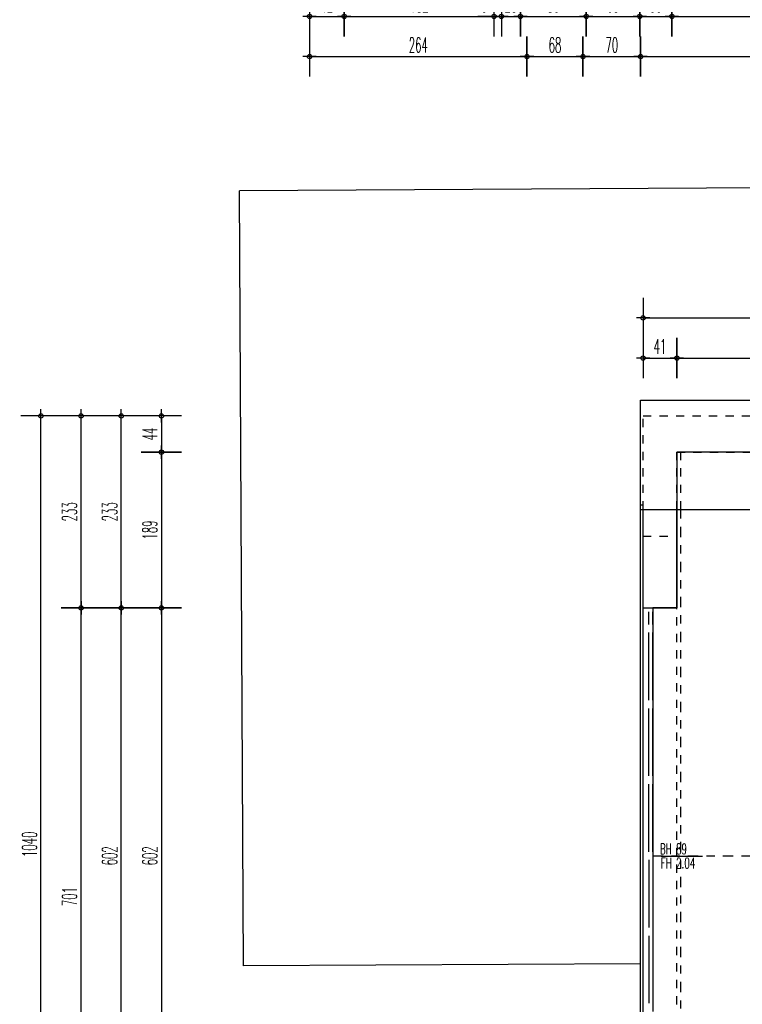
# Model space of a CAD drawing. Extents: x -14.3 to 68.8, y -3.9 to 57.4.
# Tile 8 of 46: x -7.5 to 1.2, y 14.1 to 26. Entities that reach past the tile are written whole.
import ezdxf

# ---------------------------------------------------------------- set-up
doc = ezdxf.new("R2010")
doc.units = 0
doc.header["$LTSCALE"] = 0.25
doc.header["$MEASUREMENT"] = 0
doc.header["$PDMODE"] = 34
doc.header["$PDSIZE"] = 0.06
for name, pattern in [('BOS_PUNKT', [0.18, 0, -0.18]), ('BOS_STRICH', [0.4, 0.2, -0.2]), ('STRICHPUNKT', [1, 0.5, -0.25, 0, -0.25])]:
    doc.linetypes.add(name, pattern=pattern)
doc.layers.get('0').update_dxf_attribs({"color": 30, "linetype": 'CONTINUOUS'})
doc.layers.get('DEFPOINTS').update_dxf_attribs({"linetype": 'CONTINUOUS'})
for name, color, linetype in [('01BEM-A', 7, 'CONTINUOUS'), ('01BEM-FEN', 7, 'CONTINUOUS'), ('01DCH', 3, 'CONTINUOUS'), ('01DCH-S', 7, 'CONTINUOUS'), ('01FEN', 4, 'CONTINUOUS'), ('01FLA-NGF', 1, 'CONTINUOUS'), ('01WAN', 3, 'CONTINUOUS'), ('01WAN-S', 7, 'CONTINUOUS'), ('01WAN-S-V', 7, 'BOS_STRICH'), ('01WAN-UZ', 7, 'BOS_PUNKT'), ('01WAN-V', 3, 'BOS_STRICH')]:
    doc.layers.add(name, color=color, linetype=linetype)
doc.styles.add('BOS', font='romans.shx', dxfattribs={"width": 0.6})
doc.styles.add('BOS-BEM', font='romans.shx', dxfattribs={"width": 0.5})
doc.dimstyles.new('BOS-180', dxfattribs={"dimscale": 0.001, "dimtxt": 180, "dimasz": 13, "dimexe": 1.8, "dimexo": 0.1, "dimgap": 50, "dimtad": 1, "dimdec": 4, "dimlfac": 100, "dimrnd": 0.5, "dimzin": 12, "dimtxsty": 'BOS-BEM', "dimblk1": 'BOS-BEM', "dimblk2": 'BOS-BEM', "dimsah": 1, "dimcen": 1.5, "dimse1": 1, "dimse2": 1, "dimclrd": 256, "dimclre": 256, "dimclrt": 256, "dimazin": 3, "dimtfac": 1, "dimtdec": 4, "dimtmove": 0, "dimatfit": 3, "dimtvp": 1.2, "dimtolj": 1, "dimtzin": 0})

# ---------------------------------------------------------------- blocks, each defined once
blk = doc.blocks.new('BOS-BEM')
for p, q in [((0, -18.75), (0, 18.75)), ((-6.25, 0), (6.25, 0))]:
    blk.add_line(p, q)
blk.add_circle((0, 0), 2)
blk = doc.blocks.new('*D822')
at = {"layer": '01BEM-A'}
blk.add_line((-4.007, 25.573), (-1.393, 25.573), dxfattribs=at)
at = {"layer": 'DEFPOINTS', "color": 0}
for p in [(-1.38, 25.573), (-4.02, 9.02), (-1.38, 9.02)]:
    blk.add_point(p, dxfattribs=at)
at = {"layer": '01BEM-A', "xscale": 0.013, "yscale": 0.013, "zscale": 0.013, "rotation": 180}
blk.add_blockref('BOS-BEM', (-4.02, 25.573), dxfattribs=at)
at = {"layer": '01BEM-A', "xscale": 0.013, "yscale": 0.013, "zscale": 0.013}
blk.add_blockref('BOS-BEM', (-1.38, 25.573), dxfattribs=at)
at = {"layer": '01BEM-A', "insert": (-2.7, 25.713), "char_height": 0.18, "attachment_point": 5, "style": 'BOS-BEM'}
blk.add_mtext('\\A1;264', dxfattribs=at)
blk = doc.blocks.new('*D796')
at = {"layer": '01BEM-A'}
blk.add_line((-1.367, 25.573), (-0.713, 25.573), dxfattribs=at)
at = {"layer": 'DEFPOINTS', "color": 0}
for p in [(-0.7, 25.573), (-1.38, 9.02), (-0.7, 9.02)]:
    blk.add_point(p, dxfattribs=at)
at = {"layer": '01BEM-A', "xscale": 0.013, "yscale": 0.013, "zscale": 0.013, "rotation": 180}
blk.add_blockref('BOS-BEM', (-1.38, 25.573), dxfattribs=at)
at = {"layer": '01BEM-A', "xscale": 0.013, "yscale": 0.013, "zscale": 0.013}
blk.add_blockref('BOS-BEM', (-0.7, 25.573), dxfattribs=at)
at = {"layer": '01BEM-A', "insert": (-1.04, 25.713), "char_height": 0.18, "attachment_point": 5, "style": 'BOS-BEM'}
blk.add_mtext('\\A1;68', dxfattribs=at)
blk = doc.blocks.new('*D795')
at = {"layer": '01BEM-A'}
blk.add_line((-0.687, 25.573), (-0.013, 25.573), dxfattribs=at)
at = {"layer": 'DEFPOINTS', "color": 0}
for p in [(0, 25.573), (-0.7, 9.02), (0, 9.02)]:
    blk.add_point(p, dxfattribs=at)
at = {"layer": '01BEM-A', "xscale": 0.013, "yscale": 0.013, "zscale": 0.013, "rotation": 180}
blk.add_blockref('BOS-BEM', (-0.7, 25.573), dxfattribs=at)
at = {"layer": '01BEM-A', "xscale": 0.013, "yscale": 0.013, "zscale": 0.013}
blk.add_blockref('BOS-BEM', (0, 25.573), dxfattribs=at)
at = {"layer": '01BEM-A', "insert": (-0.35, 25.713), "char_height": 0.18, "attachment_point": 5, "style": 'BOS-BEM'}
blk.add_mtext('\\A1;70', dxfattribs=at)
blk = doc.blocks.new('*D821')
at = {"layer": '01BEM-A'}
blk.add_line((-4.007, 26.06), (-3.613, 26.06), dxfattribs=at)
at = {"layer": 'DEFPOINTS', "color": 0}
for p in [(-3.6, 26.06), (-4.02, 9.02), (-3.6, 8.6)]:
    blk.add_point(p, dxfattribs=at)
at = {"layer": '01BEM-A', "xscale": 0.013, "yscale": 0.013, "zscale": 0.013, "rotation": 180}
blk.add_blockref('BOS-BEM', (-4.02, 26.06), dxfattribs=at)
at = {"layer": '01BEM-A', "xscale": 0.013, "yscale": 0.013, "zscale": 0.013}
blk.add_blockref('BOS-BEM', (-3.6, 26.06), dxfattribs=at)
at = {"layer": '01BEM-A', "insert": (-3.81, 26.2), "char_height": 0.18, "attachment_point": 5, "style": 'BOS-BEM'}
blk.add_mtext('\\A1;42', dxfattribs=at)
blk = doc.blocks.new('*D820')
at = {"layer": '01BEM-A'}
blk.add_line((-3.587, 26.06), (-1.793, 26.06), dxfattribs=at)
at = {"layer": 'DEFPOINTS', "color": 0}
for p in [(-1.78, 26.06), (-3.6, 8.6), (-1.78, 8.6)]:
    blk.add_point(p, dxfattribs=at)
at = {"layer": '01BEM-A', "xscale": 0.013, "yscale": 0.013, "zscale": 0.013, "rotation": 180}
blk.add_blockref('BOS-BEM', (-3.6, 26.06), dxfattribs=at)
at = {"layer": '01BEM-A', "xscale": 0.013, "yscale": 0.013, "zscale": 0.013}
blk.add_blockref('BOS-BEM', (-1.78, 26.06), dxfattribs=at)
at = {"layer": '01BEM-A', "insert": (-2.69, 26.2), "char_height": 0.18, "attachment_point": 5, "style": 'BOS-BEM'}
blk.add_mtext('\\A1;182', dxfattribs=at)
blk = doc.blocks.new('*D819')
at = {"layer": '01BEM-A'}
for p, q in [((-1.793, 26.06), (-1.975, 26.06)), ((-1.69, 26.06), (-1.78, 26.06)), ((-1.677, 26.06), (-1.664, 26.06))]:
    blk.add_line(p, q, dxfattribs=at)
at = {"layer": 'DEFPOINTS', "color": 0}
for p in [(-1.69, 26.06), (-1.78, 8.6), (-1.69, 8.6)]:
    blk.add_point(p, dxfattribs=at)
at = {"layer": '01BEM-A', "xscale": 0.013, "yscale": 0.013, "zscale": 0.013}
blk.add_blockref('BOS-BEM', (-1.78, 26.06), dxfattribs=at)
at = {"layer": '01BEM-A', "xscale": 0.013, "yscale": 0.013, "zscale": 0.013, "rotation": 180}
blk.add_blockref('BOS-BEM', (-1.69, 26.06), dxfattribs=at)
at = {"layer": '01BEM-A', "insert": (-1.897, 26.2), "char_height": 0.18, "attachment_point": 5, "style": 'BOS-BEM'}
blk.add_mtext('\\A1;9', dxfattribs=at)
blk = doc.blocks.new('*D818')
at = {"layer": '01BEM-A'}
blk.add_line((-1.677, 26.06), (-1.473, 26.06), dxfattribs=at)
at = {"layer": 'DEFPOINTS', "color": 0}
for p in [(-1.46, 26.06), (-1.69, 8.6), (-1.46, 8.6)]:
    blk.add_point(p, dxfattribs=at)
at = {"layer": '01BEM-A', "xscale": 0.013, "yscale": 0.013, "zscale": 0.013, "rotation": 180}
blk.add_blockref('BOS-BEM', (-1.69, 26.06), dxfattribs=at)
at = {"layer": '01BEM-A', "xscale": 0.013, "yscale": 0.013, "zscale": 0.013}
blk.add_blockref('BOS-BEM', (-1.46, 26.06), dxfattribs=at)
at = {"layer": '01BEM-A', "insert": (-1.575, 26.2), "char_height": 0.18, "attachment_point": 5, "style": 'BOS-BEM'}
blk.add_mtext('\\A1;23', dxfattribs=at)
blk = doc.blocks.new('*D794')
at = {"layer": '01BEM-A'}
blk.add_line((-1.447, 26.06), (-0.673, 26.06), dxfattribs=at)
at = {"layer": 'DEFPOINTS', "color": 0}
for p in [(-0.66, 26.06), (-1.46, 8.6), (-0.66, 8.6)]:
    blk.add_point(p, dxfattribs=at)
at = {"layer": '01BEM-A', "xscale": 0.013, "yscale": 0.013, "zscale": 0.013, "rotation": 180}
blk.add_blockref('BOS-BEM', (-1.46, 26.06), dxfattribs=at)
at = {"layer": '01BEM-A', "xscale": 0.013, "yscale": 0.013, "zscale": 0.013}
blk.add_blockref('BOS-BEM', (-0.66, 26.06), dxfattribs=at)
at = {"layer": '01BEM-A', "insert": (-1.06, 26.2), "char_height": 0.18, "attachment_point": 5, "style": 'BOS-BEM'}
blk.add_mtext('\\A1;80', dxfattribs=at)
blk = doc.blocks.new('*D793')
at = {"layer": '01BEM-A'}
blk.add_line((-0.647, 26.06), (-0.023, 26.06), dxfattribs=at)
at = {"layer": 'DEFPOINTS', "color": 0}
for p in [(-0.01, 26.06), (-0.66, 8.6), (-0.01, 8.6)]:
    blk.add_point(p, dxfattribs=at)
at = {"layer": '01BEM-A', "xscale": 0.013, "yscale": 0.013, "zscale": 0.013, "rotation": 180}
blk.add_blockref('BOS-BEM', (-0.66, 26.06), dxfattribs=at)
at = {"layer": '01BEM-A', "xscale": 0.013, "yscale": 0.013, "zscale": 0.013}
blk.add_blockref('BOS-BEM', (-0.01, 26.06), dxfattribs=at)
at = {"layer": '01BEM-A', "insert": (-0.335, 26.2), "char_height": 0.18, "attachment_point": 5, "style": 'BOS-BEM'}
blk.add_mtext('\\A1;65', dxfattribs=at)
blk = doc.blocks.new('*D1019')
at = {"layer": '01BEM-A'}
blk.add_line((0.013, 25.573), (3.642, 25.573), dxfattribs=at)
at = {"layer": 'DEFPOINTS', "color": 0}
for p in [(3.655, 25.573), (0, 10.81), (3.655, 10.81)]:
    blk.add_point(p, dxfattribs=at)
at = {"layer": '01BEM-A', "xscale": 0.013, "yscale": 0.013, "zscale": 0.013, "rotation": 180}
blk.add_blockref('BOS-BEM', (0, 25.573), dxfattribs=at)
at = {"layer": '01BEM-A', "xscale": 0.013, "yscale": 0.013, "zscale": 0.013}
blk.add_blockref('BOS-BEM', (3.655, 25.573), dxfattribs=at)
at = {"layer": '01BEM-A', "insert": (1.827, 25.713), "char_height": 0.18, "attachment_point": 5, "style": 'BOS-BEM'}
blk.add_mtext('\\A1;365.5', dxfattribs=at)
blk = doc.blocks.new('*D1007')
at = {"layer": '01BEM-A'}
blk.add_line((0.003, 26.06), (0.367, 26.06), dxfattribs=at)
at = {"layer": 'DEFPOINTS', "color": 0}
for p in [(0.38, 26.06), (0.38, 10.44), (-0.01, 8.6)]:
    blk.add_point(p, dxfattribs=at)
at = {"layer": '01BEM-A', "xscale": 0.013, "yscale": 0.013, "zscale": 0.013, "rotation": 180}
blk.add_blockref('BOS-BEM', (-0.01, 26.06), dxfattribs=at)
at = {"layer": '01BEM-A', "xscale": 0.013, "yscale": 0.013, "zscale": 0.013}
blk.add_blockref('BOS-BEM', (0.38, 26.06), dxfattribs=at)
at = {"layer": '01BEM-A', "insert": (0.185, 26.2), "char_height": 0.18, "attachment_point": 5, "style": 'BOS-BEM'}
blk.add_mtext('\\A1;39', dxfattribs=at)
blk = doc.blocks.new('*D1006')
at = {"layer": '01BEM-A'}
blk.add_line((0.393, 26.06), (3.592, 26.06), dxfattribs=at)
at = {"layer": 'DEFPOINTS', "color": 0}
for p in [(3.605, 26.06), (0.38, 10.44), (3.605, 10.44)]:
    blk.add_point(p, dxfattribs=at)
at = {"layer": '01BEM-A', "xscale": 0.013, "yscale": 0.013, "zscale": 0.013, "rotation": 180}
blk.add_blockref('BOS-BEM', (0.38, 26.06), dxfattribs=at)
at = {"layer": '01BEM-A', "xscale": 0.013, "yscale": 0.013, "zscale": 0.013}
blk.add_blockref('BOS-BEM', (3.605, 26.06), dxfattribs=at)
at = {"layer": '01BEM-A', "insert": (1.992, 26.2), "char_height": 0.18, "attachment_point": 5, "style": 'BOS-BEM'}
blk.add_mtext('\\A1;322.5', dxfattribs=at)
blk = doc.blocks.new('*D792')
at = {"layer": '01BEM-A'}
blk.add_line((-4.007, 26.548), (-0.013, 26.548), dxfattribs=at)
at = {"layer": 'DEFPOINTS', "color": 0}
for p in [(0, 26.548), (-4.02, 9.02), (0, 9.02)]:
    blk.add_point(p, dxfattribs=at)
at = {"layer": '01BEM-A', "xscale": 0.013, "yscale": 0.013, "zscale": 0.013, "rotation": 180}
blk.add_blockref('BOS-BEM', (-4.02, 26.548), dxfattribs=at)
at = {"layer": '01BEM-A', "xscale": 0.013, "yscale": 0.013, "zscale": 0.013}
blk.add_blockref('BOS-BEM', (0, 26.548), dxfattribs=at)
at = {"layer": '01BEM-A', "insert": (-2.01, 26.688), "char_height": 0.18, "attachment_point": 5, "style": 'BOS-BEM'}
blk.add_mtext('\\A1;402', dxfattribs=at)
blk = doc.blocks.new('*D976')
at = {"layer": '01BEM-A'}
blk.add_line((0.013, 26.548), (36.117, 26.548), dxfattribs=at)
at = {"layer": 'DEFPOINTS', "color": 0}
for p in [(36.13, 26.548), (36.13, 10.81), (0, 9.02)]:
    blk.add_point(p, dxfattribs=at)
at = {"layer": '01BEM-A', "xscale": 0.013, "yscale": 0.013, "zscale": 0.013, "rotation": 180}
blk.add_blockref('BOS-BEM', (0, 26.548), dxfattribs=at)
at = {"layer": '01BEM-A', "xscale": 0.013, "yscale": 0.013, "zscale": 0.013}
blk.add_blockref('BOS-BEM', (36.13, 26.548), dxfattribs=at)
at = {"layer": '01BEM-A', "insert": (18.065, 26.688), "char_height": 0.18, "attachment_point": 5, "style": 'BOS-BEM'}
blk.add_mtext('\\A1;3613', dxfattribs=at)
blk = doc.blocks.new('*D791')
at = {"layer": '01BEM-A'}
blk.add_line((-4.007, 27.035), (36.117, 27.035), dxfattribs=at)
at = {"layer": 'DEFPOINTS', "color": 0}
for p in [(36.13, 27.035), (36.13, 10.81), (-4.02, 9.02)]:
    blk.add_point(p, dxfattribs=at)
at = {"layer": '01BEM-A', "xscale": 0.013, "yscale": 0.013, "zscale": 0.013, "rotation": 180}
blk.add_blockref('BOS-BEM', (-4.02, 27.035), dxfattribs=at)
at = {"layer": '01BEM-A', "xscale": 0.013, "yscale": 0.013, "zscale": 0.013}
blk.add_blockref('BOS-BEM', (36.13, 27.035), dxfattribs=at)
at = {"layer": '01BEM-A', "insert": (16.055, 27.175), "char_height": 0.18, "attachment_point": 5, "style": 'BOS-BEM'}
blk.add_mtext('\\A1;4015', dxfattribs=at)
blk = doc.blocks.new('*D790')
at = {"layer": '01BEM-A'}
blk.add_line((-7.2825, 10.823), (-7.2825, 21.197), dxfattribs=at)
at = {"layer": 'DEFPOINTS', "color": 0}
for p in [(-7.2825, 21.21), (0.03, 21.21), (0, 10.81)]:
    blk.add_point(p, dxfattribs=at)
at = {"layer": '01BEM-A', "xscale": 0.013, "yscale": 0.013, "zscale": 0.013}
for p, rotation in [((-7.2825, 21.21), 90), ((-7.2825, 10.81), 270)]:
    blk.add_blockref('BOS-BEM', p, dxfattribs=dict(at, rotation=rotation))
at = {"layer": '01BEM-A', "insert": (-7.4225, 16.01), "char_height": 0.18, "attachment_point": 5, "rotation": 90, "style": 'BOS-BEM'}
blk.add_mtext('\\A1;1040', dxfattribs=at)
blk = doc.blocks.new('*D788')
at = {"layer": '01BEM-A'}
blk.add_line((-6.3075, 12.873), (-6.3075, 18.867), dxfattribs=at)
at = {"layer": 'DEFPOINTS', "color": 0}
for p in [(-6.3075, 18.88), (0.15, 18.88), (0.08, 12.86)]:
    blk.add_point(p, dxfattribs=at)
at = {"layer": '01BEM-A', "xscale": 0.013, "yscale": 0.013, "zscale": 0.013}
for p, rotation in [((-6.3075, 18.88), 90), ((-6.3075, 12.86), 270)]:
    blk.add_blockref('BOS-BEM', p, dxfattribs=dict(at, rotation=rotation))
at = {"layer": '01BEM-A', "insert": (-6.4475, 15.87), "char_height": 0.18, "attachment_point": 5, "rotation": 90, "style": 'BOS-BEM'}
blk.add_mtext('\\A1;602', dxfattribs=at)
blk = doc.blocks.new('*D787')
at = {"layer": '01BEM-A'}
blk.add_line((-6.3075, 18.893), (-6.3075, 21.197), dxfattribs=at)
at = {"layer": 'DEFPOINTS', "color": 0}
for p in [(-6.3075, 21.21), (0.03, 21.21), (0.15, 18.88)]:
    blk.add_point(p, dxfattribs=at)
at = {"layer": '01BEM-A', "xscale": 0.013, "yscale": 0.013, "zscale": 0.013}
for p, rotation in [((-6.3075, 21.21), 90), ((-6.3075, 18.88), 270)]:
    blk.add_blockref('BOS-BEM', p, dxfattribs=dict(at, rotation=rotation))
at = {"layer": '01BEM-A', "insert": (-6.4475, 20.045), "char_height": 0.18, "attachment_point": 5, "rotation": 90, "style": 'BOS-BEM'}
blk.add_mtext('\\A1;233', dxfattribs=at)
blk = doc.blocks.new('*D786')
at = {"layer": '01BEM-A'}
blk.add_line((-5.82, 21.197), (-5.82, 20.783), dxfattribs=at)
at = {"layer": 'DEFPOINTS', "color": 0}
for p in [(0.03, 21.21), (-5.82, 20.77), (0.44, 20.77)]:
    blk.add_point(p, dxfattribs=at)
at = {"layer": '01BEM-A', "xscale": 0.013, "yscale": 0.013, "zscale": 0.013}
for p, rotation in [((-5.82, 21.21), 90), ((-5.82, 20.77), 270)]:
    blk.add_blockref('BOS-BEM', p, dxfattribs=dict(at, rotation=rotation))
at = {"layer": '01BEM-A', "insert": (-5.96, 20.99), "char_height": 0.18, "attachment_point": 5, "rotation": 90, "style": 'BOS-BEM'}
blk.add_mtext('\\A1;44', dxfattribs=at)
blk = doc.blocks.new('*D785')
at = {"layer": '01BEM-A'}
blk.add_line((-5.82, 20.757), (-5.82, 18.893), dxfattribs=at)
at = {"layer": 'DEFPOINTS', "color": 0}
for p in [(0.44, 20.77), (-5.82, 18.88), (0.44, 18.88)]:
    blk.add_point(p, dxfattribs=at)
at = {"layer": '01BEM-A', "xscale": 0.013, "yscale": 0.013, "zscale": 0.013}
for p, rotation in [((-5.82, 20.77), 90), ((-5.82, 18.88), 270)]:
    blk.add_blockref('BOS-BEM', p, dxfattribs=dict(at, rotation=rotation))
at = {"layer": '01BEM-A', "insert": (-5.96, 19.825), "char_height": 0.18, "attachment_point": 5, "rotation": 90, "style": 'BOS-BEM'}
blk.add_mtext('\\A1;189', dxfattribs=at)
blk = doc.blocks.new('*D784')
at = {"layer": '01BEM-A'}
blk.add_line((-5.82, 18.867), (-5.82, 12.873), dxfattribs=at)
at = {"layer": 'DEFPOINTS', "color": 0}
for p in [(0.44, 18.88), (-5.82, 12.86), (0.44, 12.86)]:
    blk.add_point(p, dxfattribs=at)
at = {"layer": '01BEM-A', "xscale": 0.013, "yscale": 0.013, "zscale": 0.013}
for p, rotation in [((-5.82, 18.88), 90), ((-5.82, 12.86), 270)]:
    blk.add_blockref('BOS-BEM', p, dxfattribs=dict(at, rotation=rotation))
at = {"layer": '01BEM-A', "insert": (-5.96, 15.87), "char_height": 0.18, "attachment_point": 5, "rotation": 90, "style": 'BOS-BEM'}
blk.add_mtext('\\A1;602', dxfattribs=at)
blk = doc.blocks.new('*D781')
at = {"layer": '01BEM-A'}
blk.add_line((-6.795, 11.883), (-6.795, 18.867), dxfattribs=at)
at = {"layer": 'DEFPOINTS', "color": 0}
for p in [(-6.795, 18.88), (0.03, 18.88), (0.03, 11.87)]:
    blk.add_point(p, dxfattribs=at)
at = {"layer": '01BEM-A', "xscale": 0.013, "yscale": 0.013, "zscale": 0.013}
for p, rotation in [((-6.795, 18.88), 90), ((-6.795, 11.87), 270)]:
    blk.add_blockref('BOS-BEM', p, dxfattribs=dict(at, rotation=rotation))
at = {"layer": '01BEM-A', "insert": (-6.935, 15.375), "char_height": 0.18, "attachment_point": 5, "rotation": 90, "style": 'BOS-BEM'}
blk.add_mtext('\\A1;701', dxfattribs=at)
blk = doc.blocks.new('*D780')
at = {"layer": '01BEM-A'}
blk.add_line((-6.795, 18.893), (-6.795, 21.197), dxfattribs=at)
at = {"layer": 'DEFPOINTS', "color": 0}
for p in [(-6.795, 21.21), (0.03, 21.21), (0.03, 18.88)]:
    blk.add_point(p, dxfattribs=at)
at = {"layer": '01BEM-A', "xscale": 0.013, "yscale": 0.013, "zscale": 0.013}
for p, rotation in [((-6.795, 21.21), 90), ((-6.795, 18.88), 270)]:
    blk.add_blockref('BOS-BEM', p, dxfattribs=dict(at, rotation=rotation))
at = {"layer": '01BEM-A', "insert": (-6.935, 20.045), "char_height": 0.18, "attachment_point": 5, "rotation": 90, "style": 'BOS-BEM'}
blk.add_mtext('\\A1;233', dxfattribs=at)
blk = doc.blocks.new('*D991')
at = {"layer": '01BEM-A'}
blk.add_line((0.043, 22.4), (31.657, 22.4), dxfattribs=at)
at = {"layer": 'DEFPOINTS', "color": 0}
for p in [(31.67, 22.4), (0.03, 21.21), (31.67, 21.21)]:
    blk.add_point(p, dxfattribs=at)
at = {"layer": '01BEM-A', "xscale": 0.013, "yscale": 0.013, "zscale": 0.013, "rotation": 180}
blk.add_blockref('BOS-BEM', (0.03, 22.4), dxfattribs=at)
at = {"layer": '01BEM-A', "xscale": 0.013, "yscale": 0.013, "zscale": 0.013}
blk.add_blockref('BOS-BEM', (31.67, 22.4), dxfattribs=at)
at = {"layer": '01BEM-A', "insert": (15.85, 22.54), "char_height": 0.18, "attachment_point": 5, "style": 'BOS-BEM'}
blk.add_mtext('\\A1;3164', dxfattribs=at)
blk = doc.blocks.new('*D1039')
at = {"layer": '01BEM-A'}
blk.add_line((0.043, 21.9125), (0.427, 21.9125), dxfattribs=at)
at = {"layer": 'DEFPOINTS', "color": 0}
for p in [(0.44, 21.9125), (0.03, 21.21), (0.44, 20.77)]:
    blk.add_point(p, dxfattribs=at)
at = {"layer": '01BEM-A', "xscale": 0.013, "yscale": 0.013, "zscale": 0.013, "rotation": 180}
blk.add_blockref('BOS-BEM', (0.03, 21.9125), dxfattribs=at)
at = {"layer": '01BEM-A', "xscale": 0.013, "yscale": 0.013, "zscale": 0.013}
blk.add_blockref('BOS-BEM', (0.44, 21.9125), dxfattribs=at)
at = {"layer": '01BEM-A', "insert": (0.235, 22.0525), "char_height": 0.18, "attachment_point": 5, "style": 'BOS-BEM'}
blk.add_mtext('\\A1;41', dxfattribs=at)
blk = doc.blocks.new('*D1038')
at = {"layer": '01BEM-A'}
blk.add_line((0.453, 21.9125), (5.217, 21.9125), dxfattribs=at)
at = {"layer": 'DEFPOINTS', "color": 0}
for p in [(5.23, 21.9125), (0.44, 20.77), (5.23, 20.77)]:
    blk.add_point(p, dxfattribs=at)
at = {"layer": '01BEM-A', "xscale": 0.013, "yscale": 0.013, "zscale": 0.013, "rotation": 180}
blk.add_blockref('BOS-BEM', (0.44, 21.9125), dxfattribs=at)
at = {"layer": '01BEM-A', "xscale": 0.013, "yscale": 0.013, "zscale": 0.013}
blk.add_blockref('BOS-BEM', (5.23, 21.9125), dxfattribs=at)
at = {"layer": '01BEM-A', "insert": (2.835, 22.0525), "char_height": 0.18, "attachment_point": 5, "style": 'BOS-BEM'}
blk.add_mtext('\\A1;479', dxfattribs=at)

msp = doc.modelspace()

# ---------------------------------------------------------------- linework, layer by layer
at = {"layer": '01BEM-FEN', "linetype": 'BYBLOCK'}
msp.add_line((0.2499832, 15.8668239), (0.7499832, 15.8668239), dxfattribs=at)
at = {"layer": '01DCH'}
msp.add_line((0, 20.0748299), (31.7, 20.0748299), dxfattribs=at)
at = {"layer": '01DCH-S'}
for p, q in [((0, 21.4), (24.6989238, 21.4)), ((0, 20.0748299), (0, 21.4))]:
    msp.add_line(p, q, dxfattribs=at)
at = {"layer": '01FEN'}
for p, q in [((0.1, 18.68), (0.1, 18.83)), ((0.1, 17.76), (0.1, 18.58)), ((0.1, 16.84), (0.1, 17.66)), ((0.1, 15.92), (0.1, 16.74)), ((0.1, 15.82), (0.1, 15)), ((0.1, 14.9), (0.1, 14.08))]:
    msp.add_line(p, q, dxfattribs=at)
at = {"layer": '01FLA-NGF'}
msp.add_lwpolyline([(5.23, 20.77), (0.44, 20.77), (0.44, 20.77), (0.44, 18.88), (0.15, 18.88), (0.15, 18.83), (0.15, 18.68), (0.15, 18.58), (0.15, 17.76), (0.15, 17.66), (0.15, 16.84), (0.15, 16.74), (0.15, 15.92), (0.15, 15.82), (0.15, 15), (0.15, 14.9), (0.15, 14.08), (0.15, 13.98)], dxfattribs=at)
at = {"layer": '01WAN'}
for p, q in [((0.03, 18.88), (0.03, 20.0748299)), ((0.44, 18.88), (0.44, 20.0748299)), ((0.03, 18.88), (0.44, 18.88))]:
    msp.add_line(p, q, dxfattribs=at)
at = {"layer": '01WAN-S'}
for p, q in [((4.4183616, 23.9951804), (-4.8702988, 23.9428071)), ((-4.8209235, 14.5329359), (-4.8702988, 23.9428071)), ((0, 11.6651701), (0, 20.0748299)), ((0.03, 12.86), (0.03, 18.88)), ((0.15, 18.68), (0.15, 18.83)), ((0.15, 17.76), (0.15, 18.58)), ((0.15, 16.84), (0.15, 17.66)), ((0.15, 15.92), (0.15, 16.74)), ((0.15, 15.82), (0.15, 15)), ((0.15, 14.9), (0.15, 14.08)), ((0, 14.5601183), (-4.8209235, 14.5329359))]:
    msp.add_line(p, q, dxfattribs=at)
at = {"layer": '01WAN-S-V'}
for p, q in [((0, 20.13), (0.03, 20.13)), ((0, 20.0748299), (0, 20.13))]:
    msp.add_line(p, q, dxfattribs=at)
at = {"layer": '01WAN-UZ', "linetype": 'BOS_STRICH'}
msp.add_line((0.49, 20.0748299), (0.49, 20.77), dxfattribs=at)
at = {"layer": '01WAN-UZ'}
msp.add_line((0.44, 11.6651701), (0.44, 20.0748299), dxfattribs=at)
at = {"layer": '01WAN-UZ', "linetype": 'STRICHPUNKT'}
for p, q in [((0.49, 11.6651701), (0.49, 20.0748299)), ((0.15, 15.87), (31.33, 15.87))]:
    msp.add_line(p, q, dxfattribs=at)
at = {"layer": '01WAN-V'}
for p, q in [((0.03, 21.21), (31.67, 21.21)), ((0.03, 20.0748299), (0.03, 21.21)), ((0.44, 20.77), (14.26, 20.77)), ((0.44, 20.0748299), (0.44, 20.77)), ((0.03, 19.75), (0.44, 19.75))]:
    msp.add_line(p, q, dxfattribs=at)

# ---------------------------------------------------------------- texts
at = {"layer": '01BEM-FEN', "linetype": 'BYBLOCK', "style": 'BOS', "width": 0.6}
for s, p in [('BH', (0.234463, 15.8881602)), ('89', (0.4298934, 15.8881602)), ('FH', (0.244948, 15.7169315)), ('2.04', (0.4298934, 15.7169315))]:
    msp.add_text(s, height=0.13, dxfattribs=at).set_placement(p)

# ---------------------------------------------------------------- dimensions: what is measured, and where the dimension line sits
at = {"layer": '01BEM-A'}
for base, p1, p2, picture, middle in [((36.1300276, 27.0351702), (-4.02, 9.02), (36.1300276, 10.81), '*D791', (16.0550138, 27.1751702)), ((0, 26.5476702), (-4.02, 9.02), (0, 9.02), '*D792', (-2.01, 26.6876702)), ((36.1300276, 26.5476702), (0, 9.02), (36.1300276, 10.81), '*D976', (18.0650138, 26.6876702)), ((-3.6, 26.0601702), (-4.02, 9.02), (-3.6, 8.6), '*D821', (-3.81, 26.2001702)), ((-1.78, 26.0601702), (-3.6, 8.6), (-1.78, 8.6), '*D820', (-2.69, 26.2001702)), ((-0.66, 26.0601702), (-1.46, 8.6), (-0.66, 8.6), '*D794', (-1.06, 26.2001702)), ((-0.01, 26.0601702), (-0.66, 8.6), (-0.01, 8.6), '*D793', (-0.335, 26.2001702)), ((0.38, 26.0601702), (-0.01, 8.6), (0.38, 10.44), '*D1007', (0.185, 26.2001702)), ((3.605, 26.0601702), (0.38, 10.44), (3.605, 10.44), '*D1006', (1.9925, 26.2001702)), ((-1.38, 25.5726702), (-4.02, 9.02), (-1.38, 9.02), '*D822', (-2.7, 25.7126702)), ((-0.7, 25.5726702), (-1.38, 9.02), (-0.7, 9.02), '*D796', (-1.04, 25.7126702)), ((0, 25.5726702), (-0.7, 9.02), (0, 9.02), '*D795', (-0.35, 25.7126702)), ((3.655, 25.5726702), (0, 10.809999), (3.655, 10.81), '*D1019', (1.8275, 25.7126702)), ((31.67, 22.4), (0.03, 21.21), (31.67, 21.21), '*D991', (15.85, 22.54)), ((0.44, 21.9125), (0.03, 21.21), (0.44, 20.77), '*D1039', (0.235, 22.0525)), ((5.23, 21.9125), (0.44, 20.77), (5.23, 20.77), '*D1038', (2.835, 22.0525))]:
    dim = msp.add_linear_dim(base=base, p1=p1, p2=p2, dimstyle='BOS-180', dxfattribs=at)
    dim.commit()
    dim.dimension.update_dxf_attribs({"geometry": picture, "text_midpoint": middle})
for base, p1, p2, picture, middle in [((-1.69, 26.0601702), (-1.78, 8.6), (-1.69, 8.6), '*D819', (-1.8968571, 26.0601702)), ((-1.46, 26.0601702), (-1.69, 8.6), (-1.46, 8.6), '*D818', (-1.575, 26.0601702))]:
    dim = msp.add_linear_dim(base=base, p1=p1, p2=p2, dimstyle='BOS-180', dxfattribs=at)
    dim.commit()
    dim.dimension.update_dxf_attribs({"geometry": picture, "text_midpoint": middle, "dimtype": 160})
for base, p1, p2, picture, middle in [((-7.2825, 21.21), (0, 10.81), (0.03, 21.21), '*D790', (-7.4225, 16.01)), ((-6.795, 21.21), (0.03, 18.88), (0.03, 21.21), '*D780', (-6.935, 20.045)), ((-6.3075, 21.21), (0.15, 18.88), (0.03, 21.21), '*D787', (-6.4475, 20.045)), ((-5.82, 20.77), (0.03, 21.21), (0.44, 20.77), '*D786', (-5.96, 20.99)), ((-5.82, 18.88), (0.44, 20.77), (0.44, 18.88), '*D785', (-5.96, 19.825)), ((-6.795, 18.88), (0.03, 11.87), (0.03, 18.88), '*D781', (-6.935, 15.375)), ((-6.3075, 18.88), (0.08, 12.86), (0.15, 18.88), '*D788', (-6.4475, 15.87)), ((-5.82, 12.86), (0.44, 18.88), (0.44, 12.86), '*D784', (-5.96, 15.87))]:
    dim = msp.add_linear_dim(base=base, p1=p1, p2=p2, angle=90, dimstyle='BOS-180', dxfattribs=at)
    dim.commit()
    dim.dimension.update_dxf_attribs({"geometry": picture, "text_midpoint": middle})

doc.saveas('drawing.dxf')
